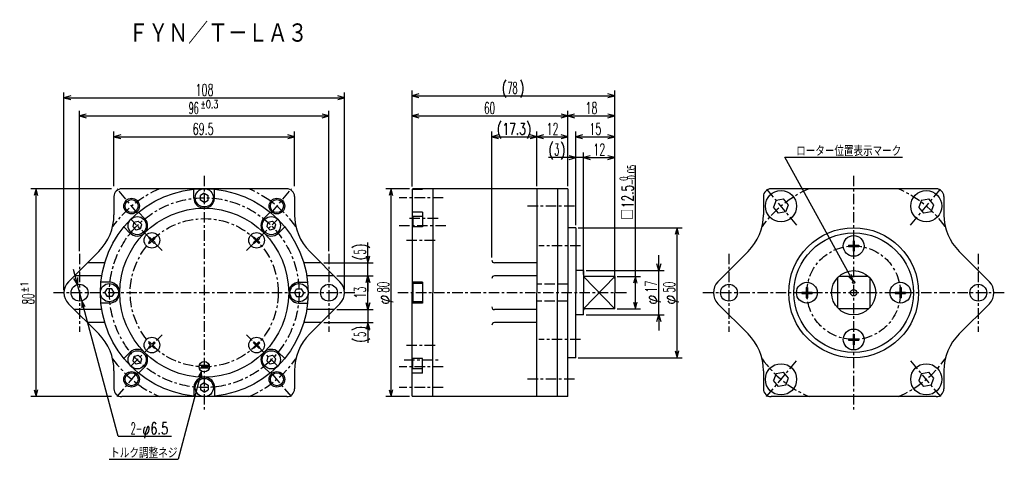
# Model space of a CAD drawing. Extents: x -189 to 190, y -59 to 110.
import ezdxf

# ---------------------------------------------------------------- set-up
doc = ezdxf.new("R2010")
doc.units = 0
doc.linetypes.add('CENTER', pattern=[7, 4, -1, 1, -1])
doc.linetypes.add('HIDDEN', pattern=[5, 4, -1])
doc.layers.get('0').update_dxf_attribs({"linetype": 'CONTINUOUS'})
for name, color, linetype in [('FIG_1', 5, 'CENTER'), ('FIG_2', 7, 'CONTINUOUS'), ('FIG_3', 5, 'CONTINUOUS'), ('FIG_4', 5, 'HIDDEN'), ('KIG_1', 5, 'CONTINUOUS'), ('SMP_1', 5, 'CONTINUOUS')]:
    doc.layers.add(name, color=color, linetype=linetype)
doc.styles.add('KANJI', font='TXT', dxfattribs={"bigfont": 'BIGFONT'})

# ---------------------------------------------------------------- blocks, each defined once
blk = doc.blocks.new('$$$ARW_ARROW')
for p, q in [((0.428571, 0.119048), (0, 0)), ((0, 0), (0.428571, -0.119048))]:
    blk.add_line(p, q)
blk = doc.blocks.new('$$$ARW_SHAFT')
for p, q in [((0, 0), (0.428571, 0.119048)), ((0.428571, -0.119048), (0, 0)), ((0, 0), (1, 0))]:
    blk.add_line(p, q)
blk = doc.blocks.new('$$$KIGO_1')
at = {"layer": 'FIG_3'}
for p, q in [((131.78009, 9.442285), (105.521175, 57.153592)), ((105.521175, 57.153592), (109.521175, 57.153592)), ((109.521175, 57.153592), (150.801175, 57.153592))]:
    blk.add_line(p, q, dxfattribs=at)
at = {"layer": 'SMP_1', "xscale": 6, "yscale": 6, "rotation": 118.827108}
blk.add_blockref('$$$ARW_ARROW', (131.78009, 9.442285), dxfattribs=at)
at = {"layer": 'SMP_1', "style": 'KANJI', "width": 0.798947}
blk.add_text('ローター位置表示マーク', height=4, dxfattribs=at).set_placement((109.921175, 57.553592))
blk = doc.blocks.new('$$$KIGO_2')
at = {"layer": 'FIG_3'}
for p in [(-118.999044, -25.215973), (-154.617711, -59.023377)]:
    blk.add_line(p, (-128.057711, -59.023377), dxfattribs=at)
at = {"layer": 'SMP_1', "xscale": 6, "yscale": 6, "rotation": 255}
blk.add_blockref('$$$ARW_ARROW', (-118.999044, -25.215973), dxfattribs=at)
at = {"layer": 'SMP_1', "style": 'KANJI', "width": 0.805}
blk.add_text('トルク調整ネジ', height=4, dxfattribs=at).set_placement((-154.217711, -58.623377))

msp = doc.modelspace()

# ---------------------------------------------------------------- linework, layer by layer
at = {"layer": 'FIG_1'}
for p, q in [((-117.978825, 50.004246), (-117.978825, -39.995754)), ((132.021175, 50.004246), (132.021175, -39.995754)), ((-143.69033, 35.646024), (-151.542811, 45.004246)), ((-92.267321, 35.646024), (-84.41484, 45.004246)), ((110.166396, 31.049757), (98.457189, 45.004246)), ((153.875953, 31.049757), (165.58516, 45.004246)), ((-25.978825, 41.504246), (-42.978825, 41.504246)), ((24.521175, 38.329246), (6.521175, 38.329246)), ((-134.242281, 21.267702), (-146.263097, 33.288517)), ((-101.715369, 21.267702), (-89.694554, 33.288517)), ((-42.978825, 30.813643), (-24.978825, 30.813643)), ((-27.978825, 33.504246), (-39.978825, 33.504246)), ((-40.131369, 25.156789), (-28.131369, 25.156789)), ((26.866474, 23.004246), (10.866474, 23.004246)), ((-165.978825, 20.004246), (-165.978825, -9.995754)), ((-69.978825, 20.004246), (-69.978825, -9.995754)), ((84.021175, 20.004246), (84.021175, -9.995754)), ((180.021175, 20.004246), (180.021175, -9.995754)), ((-59.978825, 5.004246), (-175.978825, 5.004246)), ((44.521175, 5.004246), (-43.478825, 5.004246)), ((190.021175, 5.004246), (74.021175, 5.004246)), ((-146.263097, -23.280025), (-134.242281, -11.25921)), ((-89.694554, -23.280025), (-101.715369, -11.25921)), ((-40.131369, -15.148297), (-28.131369, -15.148297)), ((26.866474, -12.995754), (10.866474, -12.995754)), ((-40.978825, -20.805152), (-27.978825, -20.805152)), ((98.457189, -34.995754), (110.166396, -21.041265)), ((165.58516, -34.995754), (153.875953, -21.041265)), ((-151.542811, -34.995754), (-143.69033, -25.637532)), ((-84.41484, -34.995754), (-92.267321, -25.637532)), ((-25.978825, -23.495754), (-42.978825, -23.495754)), ((24.521175, -28.320754), (6.521175, -28.320754)), ((-25.978825, -31.495754), (-42.978825, -31.495754))]:
    msp.add_line(p, q, dxfattribs=at)
for centre, radius in [((-117.978825, 5.004246), 36.5), ((-117.978825, 5.004246), 28.5), ((132.021175, 5.004246), 18)]:
    msp.add_circle(centre, radius, dxfattribs=at)
for centre, start, end in [((-117.978825, 5.004246), 113.141041, 144.19586), ((-117.978825, 5.004246), 35.80414, 66.858959), ((132.021175, 5.004246), 113.141041, 144.19586), ((132.021175, 5.004246), 35.80414, 66.858959), ((-117.978825, 5.004246), 215.80414, 246.858959), ((-117.978825, 5.004246), 293.141041, 324.19586), ((132.021175, 5.004246), 215.80414, 246.858959), ((132.021175, 5.004246), 293.141041, 324.19586)]:
    msp.add_arc(centre, 43.5, start, end, dxfattribs=at)
at = {"layer": 'FIG_2'}
for p, q in [((-152.728825, 42.004246), (-152.728825, 35.023799)), ((-86.228825, 45.004246), (-149.728825, 45.004246)), ((-121.978825, 41.285068), (-121.978825, 44.803743)), ((-117.978825, 43.304246), (-119.478825, 42.43822)), ((-119.478825, 40.570271), (-119.478825, 42.43822)), ((-117.978825, 43.304246), (-116.478825, 42.43822)), ((-116.478825, 40.570271), (-116.478825, 42.43822)), ((-113.978825, 41.284406), (-113.978825, 44.803743)), ((-83.228825, 42.004246), (-83.228825, 35.023799)), ((-37.978825, 44.803743), (-37.978825, 5.004246)), ((-37.978825, 44.803743), (-33.978825, 44.803743)), ((-37.728825, 45.004246), (-37.844586, 44.803743)), ((22.021175, 45.004246), (-37.728825, 45.004246)), ((-37.728825, 45.004246), (-37.728825, 44.803743)), ((-33.978825, 45.004246), (-33.978825, 44.803743)), ((-29.978825, 45.004246), (-29.978825, 5.004246)), ((10.021175, 45.004246), (10.021175, 5.004246)), ((18.021175, 45.004246), (18.021175, 5.004246)), ((22.021175, 45.004246), (22.021175, 5.004246)), ((97.271175, 42.004246), (97.271175, 35.023799)), ((163.771175, 45.004246), (100.271175, 45.004246)), ((166.771175, 42.004246), (166.771175, 35.023799)), ((-117.978825, 39.704246), (-119.478825, 40.570271)), ((-117.978825, 39.704246), (-116.478825, 40.570271)), ((102.16369, 40.58701), (101.176363, 37.874351)), ((102.16369, 40.58701), (105.006585, 41.088289)), ((106.943464, 38.780007), (105.006585, 41.088289)), ((105.956137, 36.067348), (106.943464, 38.780007)), ((158.086212, 40.58701), (157.098885, 37.874351)), ((158.086212, 40.58701), (160.929107, 41.088289)), ((162.865986, 38.780007), (160.929107, 41.088289)), ((161.878659, 36.067348), (162.865986, 38.780007)), ((-140.804345, 33.48662), (-143.292893, 35.975168)), ((-95.153305, 33.48662), (-92.664758, 35.975168)), ((-33.978825, 35.975168), (-37.978825, 35.975168)), ((-37.728825, 34.313643), (-37.978825, 33.880631)), ((-33.978825, 34.313643), (-37.728825, 34.313643)), ((-37.728825, 34.313643), (-37.728825, 30.318313)), ((-33.978825, 35.975168), (-33.978825, 30.318313)), ((103.113242, 35.566069), (101.176363, 37.874351)), ((105.956137, 36.067348), (103.113242, 35.566069)), ((159.035764, 35.566069), (157.098885, 37.874351)), ((161.878659, 36.067348), (159.035764, 35.566069)), ((-145.061015, 32.086436), (-145.509303, 30.413403)), ((-144.188463, 29.092563), (-145.509303, 30.413403)), ((-145.061015, 32.086436), (-143.387983, 32.534723)), ((-142.067143, 31.213884), (-143.387983, 32.534723)), ((-142.515431, 29.540851), (-142.067143, 31.213884)), ((-93.44222, 32.086436), (-93.890508, 30.413403)), ((-92.569668, 29.092563), (-93.890508, 30.413403)), ((-93.44222, 32.086436), (-91.769188, 32.534723)), ((-90.448348, 31.213884), (-91.769188, 32.534723)), ((-90.896636, 29.540851), (-90.448348, 31.213884)), ((-146.461668, 27.830234), (-148.949747, 30.318313)), ((-142.515431, 29.540851), (-144.188463, 29.092563)), ((-90.896636, 29.540851), (-92.569668, 29.092563)), ((-89.496451, 27.829766), (-87.007904, 30.318313)), ((-33.978825, 30.318313), (-37.978825, 30.318313)), ((25.021175, 30.004246), (22.021175, 30.004246)), ((25.021175, 30.004246), (25.021175, 5.004246)), ((-139.368806, 26.040673), (-139.015252, 26.394226)), ((-138.484922, 25.156789), (-139.368806, 26.040673)), ((-139.368806, 24.272906), (-138.484922, 25.156789)), ((-139.015252, 23.919352), (-139.368806, 24.272906)), ((-138.131369, 25.510343), (-139.015252, 26.394226)), ((-139.015252, 23.919352), (-138.131369, 24.803236)), ((-138.131369, 25.510343), (-137.247485, 26.394226)), ((-137.247485, 23.919352), (-138.131369, 24.803236)), ((-137.777815, 25.156789), (-136.893932, 26.040673)), ((-136.893932, 24.272906), (-137.777815, 25.156789)), ((-136.893932, 26.040673), (-137.247485, 26.394226)), ((-137.247485, 23.919352), (-136.893932, 24.272906)), ((-99.063719, 26.040673), (-98.710166, 26.394226)), ((-98.179836, 25.156789), (-99.063719, 26.040673)), ((-99.063719, 24.272906), (-98.179836, 25.156789)), ((-98.710166, 23.919352), (-99.063719, 24.272906)), ((-97.826282, 25.510343), (-98.710166, 26.394226)), ((-98.710166, 23.919352), (-97.826282, 24.803236)), ((-97.826282, 25.510343), (-96.942399, 26.394226)), ((-96.942399, 23.919352), (-97.826282, 24.803236)), ((-97.472729, 25.156789), (-96.588845, 26.040673)), ((-96.588845, 24.272906), (-97.472729, 25.156789)), ((-96.588845, 26.040673), (-96.942399, 26.394226)), ((-96.942399, 23.919352), (-96.588845, 24.272906)), ((130.021175, 23.254246), (131.771175, 23.254246)), ((130.021175, 23.254246), (130.021175, 22.754246)), ((130.021175, 22.754246), (131.771175, 22.754246)), ((131.771175, 25.004246), (131.771175, 23.254246)), ((131.771175, 25.004246), (132.271175, 25.004246)), ((131.771175, 22.754246), (131.771175, 21.004246)), ((132.271175, 25.004246), (132.271175, 23.254246)), ((132.271175, 23.254246), (134.021175, 23.254246)), ((132.271175, 22.754246), (134.021175, 22.754246)), ((132.271175, 22.754246), (132.271175, 21.004246)), ((134.021175, 23.254246), (134.021175, 22.754246)), ((-170.221466, 9.246887), (-158.58669, 20.881663)), ((-65.736185, 9.246887), (-77.370961, 20.881663)), ((79.778534, 9.246887), (91.41331, 20.881663)), ((131.771175, 21.004246), (132.271175, 21.004246)), ((184.263815, 9.246887), (172.629039, 20.881663)), ((-156.290051, 16.504246), (-162.964107, 16.504246)), ((-72.993544, 16.504246), (-79.6676, 16.504246)), ((10.021175, 16.504246), (-6.273825, 16.504246)), ((-157.447167, 11.504246), (-167.964107, 11.504246)), ((-67.993544, 11.504246), (-78.510484, 11.504246)), ((10.021175, 11.504246), (-6.273825, 11.504246)), ((28.021175, 13.504246), (25.021175, 13.504246)), ((28.021175, 13.504246), (28.021175, 5.004246)), ((-154.258985, 9.004246), (-157.778323, 9.004246)), ((-81.698004, 9.004246), (-78.179328, 9.004246)), ((-33.978825, 9.004246), (-37.978825, 9.004246)), ((-37.728825, 8.504246), (-37.978825, 8.071233)), ((-33.978825, 8.504246), (-37.728825, 8.504246)), ((-37.728825, 8.504246), (-37.728825, 1.504246)), ((-33.978825, 9.004246), (-33.978825, 1.004246)), ((40.021175, 11.254246), (28.521175, 11.254246)), ((40.021175, 11.254246), (40.021175, 5.004246)), ((125.771175, 10.765105), (125.771175, -0.756613)), ((137.782034, 11.254246), (126.260315, 11.254246)), ((138.271175, 10.765105), (138.271175, -0.756613)), ((-156.278825, 5.004246), (-155.4128, 6.504246)), ((-156.278825, 5.004246), (-155.4128, 3.504246)), ((-153.544851, 6.504246), (-155.4128, 6.504246)), ((-152.678825, 5.004246), (-153.544851, 6.504246)), ((-152.678825, 5.004246), (-153.544851, 3.504246)), ((-83.278825, 5.004246), (-82.4128, 6.504246)), ((-83.278825, 5.004246), (-82.4128, 3.504246)), ((-82.4128, 6.504246), (-80.544851, 6.504246)), ((-79.678825, 5.004246), (-80.544851, 6.504246)), ((-79.678825, 5.004246), (-80.544851, 3.504246)), ((-37.978825, -34.795252), (-37.978825, 5.004246)), ((-29.978825, -34.995754), (-29.978825, 5.004246)), ((10.021175, -34.995754), (10.021175, 5.004246)), ((18.021175, -34.995754), (18.021175, 5.004246)), ((22.021175, -34.995754), (22.021175, 5.004246)), ((25.021175, -19.995754), (25.021175, 5.004246)), ((28.021175, -3.495754), (28.021175, 5.004246)), ((40.021175, -1.245754), (40.021175, 5.004246)), ((112.021175, 5.254246), (113.771175, 5.254246)), ((112.021175, 5.254246), (112.021175, 4.754246)), ((112.021175, 4.754246), (113.771175, 4.754246)), ((113.771175, 7.004246), (113.771175, 5.254246)), ((113.771175, 7.004246), (114.271175, 7.004246)), ((113.771175, 4.754246), (113.771175, 3.004246)), ((114.271175, 7.004246), (114.271175, 5.254246)), ((114.271175, 5.254246), (116.021175, 5.254246)), ((114.271175, 4.754246), (116.021175, 4.754246)), ((114.271175, 4.754246), (114.271175, 3.004246)), ((116.021175, 5.254246), (116.021175, 4.754246)), ((148.021175, 5.254246), (149.771175, 5.254246)), ((148.021175, 5.254246), (148.021175, 4.754246)), ((148.021175, 4.754246), (149.771175, 4.754246)), ((149.771175, 7.004246), (149.771175, 5.254246)), ((149.771175, 7.004246), (150.271175, 7.004246)), ((149.771175, 4.754246), (149.771175, 3.004246)), ((150.271175, 7.004246), (150.271175, 5.254246)), ((150.271175, 5.254246), (152.021175, 5.254246)), ((150.271175, 4.754246), (152.021175, 4.754246)), ((150.271175, 4.754246), (150.271175, 3.004246)), ((152.021175, 5.254246), (152.021175, 4.754246)), ((-170.221466, 0.761605), (-158.58669, -10.873171)), ((-154.259647, 1.004246), (-157.778323, 1.004246)), ((-153.544851, 3.504246), (-155.4128, 3.504246)), ((-82.4128, 3.504246), (-80.544851, 3.504246)), ((-81.698666, 1.004246), (-78.179328, 1.004246)), ((-65.736185, 0.761605), (-77.370961, -10.873171)), ((-37.728825, 1.504246), (-37.978825, 1.937259)), ((-33.978825, 1.004246), (-37.978825, 1.004246)), ((-33.978825, 1.504246), (-37.728825, 1.504246)), ((79.778534, 0.761605), (91.41331, -10.873171)), ((113.771175, 3.004246), (114.271175, 3.004246)), ((149.771175, 3.004246), (150.271175, 3.004246)), ((184.263815, 0.761605), (172.629039, -10.873171)), ((-157.447167, -1.495754), (-167.964107, -1.495754)), ((-67.993544, -1.495754), (-78.510484, -1.495754)), ((10.021175, -1.495754), (-6.273825, -1.495754)), ((28.021175, -3.495754), (25.021175, -3.495754)), ((40.021175, -1.245754), (28.521175, -1.245754)), ((137.782034, -1.245754), (126.260315, -1.245754)), ((-156.290051, -6.495754), (-162.964107, -6.495754)), ((-72.993544, -6.495754), (-79.6676, -6.495754)), ((10.021175, -6.495754), (-6.273825, -6.495754)), ((131.771175, -10.995754), (131.771175, -12.745754)), ((131.771175, -10.995754), (132.271175, -10.995754)), ((132.271175, -10.995754), (132.271175, -12.745754)), ((-139.368806, -14.264414), (-139.015252, -13.910861)), ((-138.484922, -15.148297), (-139.368806, -14.264414)), ((-139.368806, -16.032181), (-138.484922, -15.148297)), ((-138.131369, -14.794744), (-139.015252, -13.910861)), ((-138.131369, -14.794744), (-137.247485, -13.910861)), ((-137.777815, -15.148297), (-136.893932, -14.264414)), ((-136.893932, -16.032181), (-137.777815, -15.148297)), ((-136.893932, -14.264414), (-137.247485, -13.910861)), ((-99.063719, -14.264414), (-98.710166, -13.910861)), ((-98.179836, -15.148297), (-99.063719, -14.264414)), ((-99.063719, -16.032181), (-98.179836, -15.148297)), ((-97.826282, -14.794744), (-98.710166, -13.910861)), ((-97.826282, -14.794744), (-96.942399, -13.910861)), ((-97.472729, -15.148297), (-96.588845, -14.264414)), ((-96.588845, -16.032181), (-97.472729, -15.148297)), ((-96.588845, -14.264414), (-96.942399, -13.910861)), ((130.021175, -12.745754), (131.771175, -12.745754)), ((130.021175, -12.745754), (130.021175, -13.245754)), ((130.021175, -13.245754), (131.771175, -13.245754)), ((131.771175, -13.245754), (131.771175, -14.995754)), ((131.771175, -14.995754), (132.271175, -14.995754)), ((132.271175, -12.745754), (134.021175, -12.745754)), ((132.271175, -13.245754), (134.021175, -13.245754)), ((132.271175, -13.245754), (132.271175, -14.995754)), ((134.021175, -12.745754), (134.021175, -13.245754)), ((-148.949747, -20.309822), (-146.461668, -17.821742)), ((-139.015252, -16.385734), (-139.368806, -16.032181)), ((-139.015252, -16.385734), (-138.131369, -15.501851)), ((-137.247485, -16.385734), (-138.131369, -15.501851)), ((-137.247485, -16.385734), (-136.893932, -16.032181)), ((-98.710166, -16.385734), (-99.063719, -16.032181)), ((-98.710166, -16.385734), (-97.826282, -15.501851)), ((-96.942399, -16.385734), (-97.826282, -15.501851)), ((-96.942399, -16.385734), (-96.588845, -16.032181)), ((-87.007904, -20.309822), (-89.495983, -17.821742)), ((-145.061015, -19.532359), (-145.509303, -21.205392)), ((-144.188463, -22.526232), (-145.509303, -21.205392)), ((-145.061015, -19.532359), (-143.387983, -19.084072)), ((-142.515431, -22.077944), (-144.188463, -22.526232)), ((-142.067143, -20.404911), (-143.387983, -19.084072)), ((-142.515431, -22.077944), (-142.067143, -20.404911)), ((-93.44222, -19.532359), (-93.890508, -21.205392)), ((-92.569668, -22.526232), (-93.890508, -21.205392)), ((-93.44222, -19.532359), (-91.769188, -19.084072)), ((-90.896636, -22.077944), (-92.569668, -22.526232)), ((-90.448348, -20.404911), (-91.769188, -19.084072)), ((-90.896636, -22.077944), (-90.448348, -20.404911)), ((-33.978825, -20.309822), (-37.978825, -20.309822)), ((-37.728825, -24.305152), (-37.728825, -20.309822)), ((-33.978825, -25.966676), (-33.978825, -20.309822)), ((25.021175, -19.995754), (22.021175, -19.995754)), ((-152.728825, -25.015307), (-152.728825, -31.995754)), ((-143.292893, -25.966676), (-140.804814, -23.478596)), ((-116.042334, -22.995754), (-119.915317, -22.995754)), ((-116.042334, -23.995754), (-119.915317, -23.995754)), ((-92.664758, -25.966676), (-95.152837, -23.478596)), ((-83.228825, -25.015307), (-83.228825, -31.995754)), ((-37.728825, -24.305152), (-37.978825, -23.872139)), ((-33.978825, -25.966676), (-37.978825, -25.966676)), ((-33.978825, -24.305152), (-37.728825, -24.305152)), ((97.271175, -25.015307), (97.271175, -31.995754)), ((102.16369, -26.058856), (101.176363, -28.771515)), ((102.16369, -26.058856), (105.006585, -25.557577)), ((106.943464, -27.86586), (105.006585, -25.557577)), ((158.086212, -26.058856), (157.098885, -28.771515)), ((158.086212, -26.058856), (160.929107, -25.557577)), ((162.865986, -27.86586), (160.929107, -25.557577)), ((166.771175, -25.015307), (166.771175, -31.995754)), ((-117.978825, -29.695754), (-119.478825, -30.56178)), ((-117.978825, -29.695754), (-116.478825, -30.56178)), ((103.113242, -31.079798), (101.176363, -28.771515)), ((105.956137, -30.578518), (106.943464, -27.86586)), ((159.035764, -31.079798), (157.098885, -28.771515)), ((161.878659, -30.578518), (162.865986, -27.86586)), ((-121.978825, -31.275914), (-121.978825, -34.795252)), ((-119.478825, -30.56178), (-119.478825, -32.429729)), ((-117.978825, -33.295754), (-119.478825, -32.429729)), ((-117.978825, -33.295754), (-116.478825, -32.429729)), ((-116.478825, -30.56178), (-116.478825, -32.429729)), ((-113.978825, -31.276576), (-113.978825, -34.795252)), ((105.956137, -30.578518), (103.113242, -31.079798)), ((161.878659, -30.578518), (159.035764, -31.079798)), ((-86.228825, -34.995754), (-149.728825, -34.995754)), ((-37.978825, -34.795252), (-33.978825, -34.795252)), ((-37.728825, -34.995754), (-37.844586, -34.795252)), ((-37.728825, -34.995754), (-37.728825, -34.795252)), ((22.021175, -34.995754), (-37.728825, -34.995754)), ((-33.978825, -34.995754), (-33.978825, -34.795252)), ((163.771175, -34.995754), (100.271175, -34.995754))]:
    msp.add_line(p, q, dxfattribs=at)
for centre, radius in [((-117.978825, 5.004246), 40), ((-117.978825, 41.504246), 3.5), ((104.059914, 38.327179), 6), ((159.982436, 38.327179), 6), ((-145.940086, 38.327179), 2.5), ((-90.017564, 38.327179), 2.5), ((-117.978825, 5.004246), 32.5), ((-143.788223, 30.813643), 3.5), ((-92.169428, 30.813643), 3.5), ((-138.131369, 25.156789), 3), ((-97.826282, 25.156789), 3), ((132.021175, 5.004246), 25), ((132.021175, 5.004246), 23), ((132.021175, 23.004246), 4), ((132.021175, 5.004246), 8.5), ((-165.978825, 5.004246), 3.25), ((-154.478825, 5.004246), 3.5), ((-81.478825, 5.004246), 3.5), ((-69.978825, 5.004246), 3.25), ((84.021175, 5.004246), 3.25), ((114.021175, 5.004246), 4), ((150.021175, 5.004246), 4), ((180.021175, 5.004246), 3.25), ((132.021175, 5.004246), 1.25), ((132.021175, -12.995754), 4), ((-138.131369, -15.148297), 3), ((-97.826282, -15.148297), 3), ((-143.788223, -20.805152), 3.5), ((-92.169428, -20.805152), 3.5), ((-117.978825, -23.495754), 2), ((104.059914, -28.318687), 6), ((159.982436, -28.318687), 6), ((-145.940086, -28.318687), 2.5), ((-90.017564, -28.318687), 2.5), ((-117.978825, -31.495754), 3.5)]:
    msp.add_circle(centre, radius, dxfattribs=at)
for centre, radius, start, end in [((-149.728825, 42.004246), 3, 90, 180), ((-86.228825, 42.004246), 3, 0, 90), ((100.271175, 42.004246), 3, 90, 180), ((163.771175, 42.004246), 3, 0, 90), ((-117.978825, 41.504246), 4, 180, 356.854187), ((-172.728825, 35.023799), 20, 315, 360), ((-63.228825, 35.023799), 20, 180, 225), ((77.271175, 35.023799), 20, 315, 360), ((186.771175, 35.023799), 20, 180, 225), ((-143.788223, 30.813643), 4, 225, 41.854187), ((-92.169428, 30.813643), 4, 135, 311.854187), ((-6.273825, 17.504246), 1, 180, 270), ((-6.273825, 10.504246), 1, 90, 180), ((28.521175, 11.754246), 0.5, 180, 270), ((-165.978825, 5.004246), 6, 135, 225), ((-154.478825, 5.004246), 4, 270, 86.854187), ((-81.478825, 5.004246), 4, 90, 266.854187), ((-69.978825, 5.004246), 6, 315, 45), ((84.021175, 5.004246), 6, 135, 225), ((180.021175, 5.004246), 6, 315, 45), ((-6.273825, -0.495754), 1, 180, 270), ((28.521175, -1.745754), 0.5, 90, 180), ((-6.273825, -7.495754), 1, 90, 180), ((-172.728825, -25.015307), 20, 0, 45), ((-63.228825, -25.015307), 20, 135, 180), ((77.271175, -25.015307), 20, 0, 45), ((186.771175, -25.015307), 20, 135, 180), ((-143.788223, -20.805152), 4, 318.141068, 131.854187), ((-92.169428, -20.805152), 4, 48.145813, 221.858932), ((-117.978825, -31.495754), 4, 0, 176.854187), ((-149.728825, -31.995754), 3, 180, 270), ((-86.228825, -31.995754), 3, 270, 360), ((100.271175, -31.995754), 3, 180, 270), ((163.771175, -31.995754), 3, 270, 360)]:
    msp.add_arc(centre, radius, start, end, dxfattribs=at)
at = {"layer": 'FIG_3'}
for p, q in [((-171.978825, 6.004246), (-171.978825, 82.004246)), ((-171.978825, 80.004246), (-63.978825, 80.004246)), ((-63.978825, 6.004246), (-63.978825, 82.004246)), ((-37.978825, 45.803743), (-37.978825, 82.803743)), ((-37.978825, 80.803743), (40.021175, 80.803743)), ((40.021175, 12.254246), (40.021175, 82.803743)), ((-165.978825, 21.004246), (-165.978825, 75.004246)), ((-165.978825, 73.004246), (-69.978825, 73.004246)), ((-69.978825, 21.004246), (-69.978825, 75.004246)), ((-37.978825, 46.004246), (-37.978825, 75.004246)), ((-37.978825, 73.004246), (22.021175, 73.004246)), ((22.021175, 46.004246), (22.021175, 75.004246)), ((22.021175, 46.004246), (22.021175, 75.004246)), ((22.021175, 73.004246), (40.021175, 73.004246)), ((40.021175, 10.504246), (40.021175, 75.004246)), ((-152.728825, 46.004246), (-152.728825, 67.004246)), ((-152.728825, 65.004246), (-83.228825, 65.004246)), ((-83.228825, 46.004246), (-83.228825, 67.004246)), ((-7.273825, 18.504246), (-7.273825, 67.004246)), ((-7.273825, 65.004246), (10.021175, 65.004246)), ((10.021175, 46.004246), (10.021175, 67.004246)), ((10.021175, 46.004246), (10.021175, 67.004246)), ((10.021175, 65.004246), (22.021175, 65.004246)), ((22.021175, 46.004246), (22.021175, 67.004246)), ((25.021175, 31.004246), (25.021175, 67.004246)), ((25.021175, 65.004246), (40.021175, 65.004246)), ((40.021175, 10.504246), (40.021175, 67.004246)), ((28.021175, 57.004246), (14.514187, 57.004246)), ((25.021175, 31.004246), (25.021175, 59.004246)), ((28.021175, 12.004246), (28.021175, 59.004246)), ((28.021175, 12.004246), (28.021175, 59.004246)), ((28.021175, 57.004246), (40.021175, 57.004246)), ((40.021175, 10.504246), (40.021175, 59.004246)), ((48.021175, -1.245754), (48.021175, 53.979973)), ((-153.728825, 45.004246), (-184.728825, 45.004246)), ((-182.728825, -34.995754), (-182.728825, 45.004246)), ((-38.978825, 45.004246), (-48.046974, 45.004246)), ((-46.046974, -34.995754), (-46.046974, 45.004246)), ((-37.978825, 31.388707), (-37.971056, 31.396476)), ((26.021175, 30.004246), (66.021175, 30.004246)), ((64.021175, -19.995754), (64.021175, 30.004246)), ((-54.993544, 11.504246), (-54.993544, 24.254246)), ((-71.993544, 16.504246), (-52.993544, 16.504246)), ((-66.993544, 11.504246), (-52.993544, 11.504246)), ((-66.993544, 11.504246), (-52.993544, 11.504246)), ((-54.993544, -1.495754), (-54.993544, 11.504246)), ((29.021175, 13.504246), (59.021175, 13.504246)), ((57.021175, -3.495754), (57.021175, 13.504246)), ((-151.176461, -50.238932), (-166.819987, 8.143505)), ((28.021175, 11.254246), (40.021175, -1.245754)), ((40.021175, 11.254246), (28.021175, -1.245754)), ((41.021175, 11.254246), (50.021175, 11.254246)), ((-66.993544, -1.495754), (-52.993544, -1.495754)), ((-66.993544, -1.495754), (-52.993544, -1.495754)), ((-54.993544, -1.495754), (-54.993544, -14.245754)), ((29.021175, -3.495754), (59.021175, -3.495754)), ((41.021175, -1.245754), (50.021175, -1.245754)), ((-71.993544, -6.495754), (-52.993544, -6.495754)), ((-37.978825, -21.380215), (-37.971056, -21.387985)), ((-37.978825, -21.380215), (-37.971056, -21.387985)), ((26.021175, -19.995754), (66.021175, -19.995754)), ((-153.728825, -34.995754), (-184.728825, -34.995754)), ((-38.978825, -34.995754), (-48.046974, -34.995754)), ((-151.176461, -50.238932), (-130.542899, -50.238932))]:
    msp.add_line(p, q, dxfattribs=at)
for centre, radius in [((-145.940086, 38.327179), 3), ((-90.017564, 38.327179), 3), ((132.021175, 9.004246), 0.5), ((-145.940086, -28.318687), 3), ((-90.017564, -28.318687), 3)]:
    msp.add_circle(centre, radius, dxfattribs=at)
at = {"layer": 'FIG_4'}
for p, q in [((22.021175, 8.254246), (10.021175, 8.254246)), ((22.021175, 1.754246), (10.021175, 1.754246))]:
    msp.add_line(p, q, dxfattribs=at)

# ---------------------------------------------------------------- block references
at = {"layer": 'KIG_1'}
for name in ['$$$KIGO_1', '$$$KIGO_2']:
    msp.add_blockref(name, (0, 0), dxfattribs=at)
at = {"layer": 'SMP_1', "xscale": 6, "yscale": 6}
for p in [(-171.978825, 80.004246), (-37.978825, 80.803743), (-165.978825, 73.004246), (-37.978825, 73.004246), (22.021175, 73.004246), (-152.728825, 65.004246), (-7.273825, 65.004246), (10.021175, 65.004246), (25.021175, 65.004246), (28.021175, 57.004246)]:
    msp.add_blockref('$$$ARW_ARROW', p, dxfattribs=at)
for name, p, rotation in [('$$$ARW_ARROW', (-63.978825, 80.004246), 180), ('$$$ARW_ARROW', (40.021175, 80.803743), 180), ('$$$ARW_ARROW', (-69.978825, 73.004246), 180), ('$$$ARW_ARROW', (22.021175, 73.004246), 180), ('$$$ARW_ARROW', (40.021175, 73.004246), 180), ('$$$ARW_ARROW', (-83.228825, 65.004246), 180), ('$$$ARW_ARROW', (10.021175, 65.004246), 180), ('$$$ARW_ARROW', (22.021175, 65.004246), 180), ('$$$ARW_ARROW', (40.021175, 65.004246), 180), ('$$$ARW_ARROW', (25.021175, 57.004246), 180), ('$$$ARW_ARROW', (40.021175, 57.004246), 180), ('$$$ARW_ARROW', (-182.728825, 45.004246), 270), ('$$$ARW_ARROW', (-46.046974, 45.004246), 270), ('$$$ARW_ARROW', (64.021175, 30.004246), 270), ('$$$ARW_ARROW', (-54.993544, 16.504246), 90), ('$$$ARW_SHAFT', (57.021175, 13.504246), 90), ('$$$ARW_SHAFT', (-166.819987, 8.143505), 105), ('$$$ARW_ARROW', (-54.993544, 11.504246), 270), ('$$$ARW_SHAFT', (-54.993544, 11.504246), 270), ('$$$ARW_ARROW', (48.021175, 11.254246), 270), ('$$$ARW_SHAFT', (-54.993544, -1.495754), 90), ('$$$ARW_ARROW', (-165.137664, 1.864987), 285), ('$$$ARW_ARROW', (-54.993544, -1.495754), 90), ('$$$ARW_ARROW', (48.021175, -1.245754), 90), ('$$$ARW_SHAFT', (57.021175, -3.495754), 270), ('$$$ARW_ARROW', (-54.993544, -6.495754), 270), ('$$$ARW_ARROW', (64.021175, -19.995754), 90), ('$$$ARW_ARROW', (-182.728825, -34.995754), 90), ('$$$ARW_ARROW', (-46.046974, -34.995754), 90)]:
    msp.add_blockref(name, p, dxfattribs=dict(at, rotation=rotation))

# ---------------------------------------------------------------- texts
at = {"layer": 'SMP_1', "style": 'KANJI'}
for s, height, width, p in [('ＦＹＮ／Ｔ－ＬＡ３', 8, 0.870968, (-147.178825, 100.804246)), ('108', 4.5, 0.6, (-121.353825, 80.769246)), ('(', 4.5, 0.75, (-3.478825, 81.568743)), ('78', 4.5, 0.5, (-1.228825, 81.568743)), (')', 4.5, 0.75, (3.271175, 81.568743)), ('96', 4.5, 0.5, (-123.977325, 73.769246)), ('±0.3', 3, 0.75, (-119.477325, 76.019246)), ('60', 4.5, 0.545455, (-10.228825, 73.769246)), ('18', 4.5, 0.6, (28.771175, 73.769246)), ('69.5', 4.5, 0.6, (-122.478825, 65.769246)), ('(', 4.5, 0.75, (-5.376325, 65.769246)), ('17.3', 4.5, 0.666667, (-3.126325, 65.769246)), (')', 4.5, 0.75, (5.873675, 65.769246)), ('12', 4.5, 0.6, (13.771175, 65.769246)), ('15', 4.5, 0.6, (30.271175, 65.769246)), ('(', 4.5, 0.75, (14.514187, 57.769246)), ('3', 4.5, 0.5, (16.764187, 57.769246)), (')', 4.5, 0.75, (19.014187, 57.769246)), ('12', 4.5, 0.6, (31.771175, 57.769246)), ('2-', 4.5, 0.5, (-146.292899, -49.473932)), ('φ6.5', 4.5, 0.714286, (-141.792899, -49.473932))]:
    msp.add_text(s, height=height, dxfattribs=dict(at, width=width)).set_placement(p)
for s, height, width, p in [('-0.05', 3, 0.625, (48.006175, 46.482973)), (' 0', 3, 0.545455, (45.006175, 46.482973)), ('12.5', 4.5, 0.666667, (47.256175, 37.482973)), ('□', 4.5, 0.857143, (47.256175, 32.982973)), (')', 4.5, 0.75, (-55.758544, 22.004246)), ('5', 4.5, 0.5, (-55.758544, 19.754246)), ('(', 4.5, 0.75, (-55.758544, 17.504246)), ('±1', 3, 0.818182, (-185.743825, 5.004246)), ('80', 4.5, 0.545455, (-46.811974, 5.004246)), ('17', 4.5, 0.6, (56.256175, 5.004246)), ('50', 4.5, 0.545455, (63.256175, 5.004246)), ('80', 4.5, 0.545455, (-183.493825, 0.504246)), ('13', 4.5, 0.6, (-55.758544, 2.754246)), ('φ', 4.5, 0.857143, (-46.811974, 0.504246)), ('φ', 4.5, 0.857143, (56.256175, 0.504246)), ('φ', 4.5, 0.857143, (63.256175, 0.504246)), (')', 4.5, 0.75, (-55.758544, -9.745754)), ('5', 4.5, 0.5, (-55.758544, -11.995754)), ('(', 4.5, 0.75, (-55.758544, -14.245754))]:
    msp.add_text(s, height=height, rotation=90, dxfattribs=dict(at, width=width)).set_placement(p)

doc.saveas('drawing.dxf')
